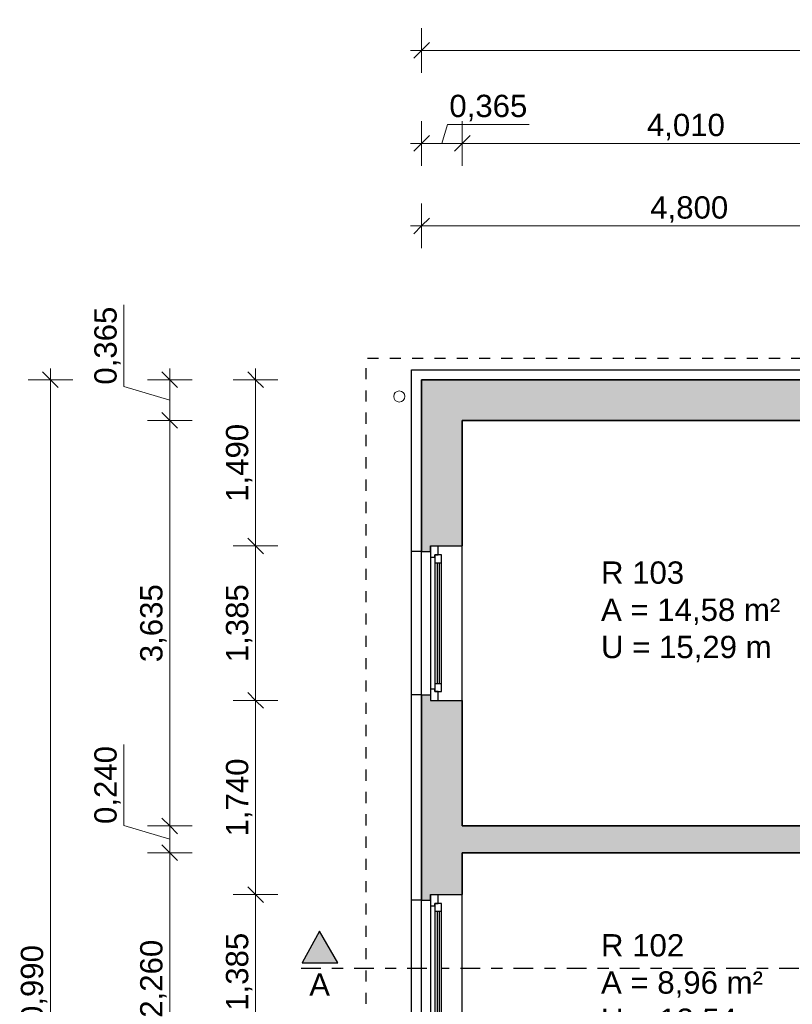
# Model space of a CAD drawing. Header units: millimetres. Extents: x 5 to 471, y 35 to 84.
# Tile 12 of 34: x 131 to 138, y 45 to 54. Entities that reach past the tile are written whole.
import ezdxf

# ---------------------------------------------------------------- set-up
doc = ezdxf.new("R2010")
doc.units = ezdxf.units.MM
doc.header["$MEASUREMENT"] = 0
for name, pattern in [('Punktlinie_ eng', [0.088194, 0, -0.088194]), ('Strichpunktlinie', [0.335139, 0.176389, -0.088194, 0, -0.070556]), ('Wipeout_Contour', [1, 0, -1])]:
    doc.linetypes.add(name, pattern=pattern)
for name, color, linetype, lineweight in [('1 Wandschnitt', 250, 'Continuous', 35), ('3 Raumstempel', 251, 'Continuous', 15), ('4 Schraffuren', 252, 'Continuous', 13), ('5 Bemassung', 250, 'Continuous', 15)]:
    doc.layers.add(name, color=color, linetype=linetype, lineweight=lineweight)
for name, color, linetype in [('A_1 Sanitär', 7, 'Continuous'), ('P_ZE_BILD', 7, 'Continuous'), ('R_NT_HIDDEN', 7, 'Continuous'), ('R_TR_AUSSENWAND', 7, 'Continuous'), ('R_TR_DACH', 7, 'Continuous')]:
    doc.layers.add(name, color=color, linetype=linetype)
doc.styles.add('Cord 50', font='ARIAL.TTF', dxfattribs={"height": 0.2})
doc.styles.add('ERSTELLTER_STIL_1', font='ARIAL.TTF')
doc.styles.get("Standard").update_dxf_attribs({"font": 'txt', "bigfont": 'BIGFONT.SHX'})
doc.dimstyles.new('Cord 50', dxfattribs={"dimscale": 0, "dimtxt": 1, "dimasz": 0.005, "dimexe": 0.01, "dimexo": 0.03, "dimgap": 0.027, "dimtad": 1, "dimdec": 3, "dimzin": 0, "dimdsep": 46, "dimlunit": 6, "dimtxsty": 'Cord 50', "dimblk": 'MASSKETTE', "dimcen": 0.009, "dimse1": 1, "dimse2": 1, "dimclrd": 256, "dimclre": 256, "dimclrt": 256, "dimazin": 0, "dimtfac": 1, "dimtdec": 3, "dimtmove": 1, "dimatfit": 3, "dimldrblk": 'MASSKETTE', "dimfxl": 1, "dimtolj": 1, "dimtzin": 0, "dimlwd": -1, "dimlwe": -1, "dimarcsym": 0})

# ---------------------------------------------------------------- blocks, each defined once
blk = doc.blocks.new('Dachfläche_1_9', base_point=(139.5761, 50.8083))
at = {"layer": 'R_TR_DACH', "linetype": 'Punktlinie_ eng', "flags": 128}
blk.add_lwpolyline([(139.5761, 50.8083), (134.2611, 50.8083), (134.2611, 39.4383), (139.5761, 39.4383)], close=True, dxfattribs=at)
blk = doc.blocks.new('1-Flügelfenster 14')
at = {"layer": 'R_TR_AUSSENWAND', "linetype": 'Continuous'}
for p, q in [((-0.6425, 0.08), (0.6425, 0.08)), ((-0.6925, -0.285), (0.6925, -0.285))]:
    blk.add_line(p, q, dxfattribs=at)
at = {"color": 254, "linetype": 'Wipeout_Contour', "lineweight": 0, "ltscale": 3.397843}
blk.add_wipeout([(-0.5925, 0), (-0.5925, -0.04), (0.5925, -0.04), (0.5925, 0)], dxfattribs=at).dxf.layer = 'R_TR_AUSSENWAND'
at = {"color": 254, "linetype": 'Wipeout_Contour', "lineweight": 0, "ltscale": 5.415648}
blk.add_wipeout([(-0.6925, -0.07), (-0.6125, -0.07), (-0.6125, -0.04), (-0.5925, -0.04), (-0.5925, 0), (-0.6925, 0)], dxfattribs=at).dxf.layer = 'R_TR_AUSSENWAND'
at = {"color": 254, "linetype": 'Wipeout_Contour', "lineweight": 0, "ltscale": 5.399769}
blk.add_wipeout([(0.6925, 0), (0.5925, 0), (0.5925, -0.04), (0.6125, -0.04), (0.6125, -0.07), (0.6925, -0.07)], dxfattribs=at).dxf.layer = 'R_TR_AUSSENWAND'
at = {"color": 254, "linetype": 'Wipeout_Contour', "lineweight": 0, "ltscale": 3.306582}
blk.add_wipeout([(-0.5425, -0.04), (-0.5425, -0.06), (0.5425, -0.06), (0.5425, -0.04)], dxfattribs=at).dxf.layer = 'R_TR_AUSSENWAND'
at = {"layer": 'R_TR_AUSSENWAND', "linetype": 'Continuous'}
for p, q in [((-0.6925, 0), (-0.6925, -0.07)), ((0.6925, 0), (0.6925, -0.07))]:
    blk.add_line(p, q, dxfattribs=at)
at = {"color": 254, "linetype": 'Wipeout_Contour', "lineweight": 0, "ltscale": 3.310564}
blk.add_wipeout([(-0.5425, -0.08), (-0.5425, -0.1), (0.5425, -0.1), (0.5425, -0.08)], dxfattribs=at).dxf.layer = 'R_TR_AUSSENWAND'
at = {"color": 254, "linetype": 'Wipeout_Contour', "lineweight": 0, "ltscale": 3.394142}
blk.add_wipeout([(-0.6125, -0.04), (-0.6125, -0.1), (-0.5425, -0.1), (-0.5425, -0.04)], dxfattribs=at).dxf.layer = 'R_TR_AUSSENWAND'
at = {"color": 254, "linetype": 'Wipeout_Contour', "lineweight": 0, "ltscale": 3.394929}
blk.add_wipeout([(0.5425, -0.04), (0.5425, -0.1), (0.6125, -0.1), (0.6125, -0.04)], dxfattribs=at).dxf.layer = 'R_TR_AUSSENWAND'
at = {"layer": 'R_TR_AUSSENWAND', "linetype": 'Continuous'}
for p, q in [((-0.5925, 0), (-0.6925, 0)), ((-0.6425, 0), (-0.6925, 0)), ((0.5925, 0), (-0.5925, 0)), ((-0.5925, -0.04), (-0.5925, 0)), ((0.6925, 0), (0.5925, 0)), ((0.5925, 0), (0.5925, -0.04)), ((0.6425, 0), (0.6925, 0)), ((-0.6925, -0.07), (-0.6125, -0.07)), ((-0.6125, -0.07), (-0.6125, -0.04)), ((-0.6125, -0.04), (-0.5925, -0.04)), ((-0.6125, -0.04), (-0.6125, -0.1)), ((0.5925, -0.04), (0.6125, -0.04)), ((0.6125, -0.04), (0.6125, -0.07)), ((0.6125, -0.1), (0.6125, -0.04)), ((0.6125, -0.07), (0.6925, -0.07))]:
    blk.add_line(p, q, dxfattribs=at)
at = {"color": 254, "linetype": 'Wipeout_Contour', "lineweight": 0, "ltscale": 3.308288}
blk.add_wipeout([(-0.5425, -0.08), (0.5425, -0.08), (0.5425, -0.06), (-0.5425, -0.06)], dxfattribs=at).dxf.layer = 'R_TR_AUSSENWAND'
at = {"layer": 'R_TR_AUSSENWAND', "linetype": 'Continuous'}
for p, q in [((-0.5425, -0.04), (-0.6125, -0.04)), ((0.5425, -0.04), (-0.5425, -0.04)), ((-0.5425, -0.1), (-0.5425, -0.04)), ((0.5425, -0.06), (-0.5425, -0.06)), ((-0.5425, -0.08), (0.5425, -0.08)), ((0.5425, -0.04), (0.5425, -0.1)), ((0.6125, -0.04), (0.5425, -0.04)), ((-0.6125, -0.1), (-0.5425, -0.1)), ((-0.5425, -0.1), (0.5425, -0.1)), ((0.5425, -0.1), (0.6125, -0.1))]:
    blk.add_line(p, q, dxfattribs=at)
blk = doc.blocks.new('MASSKETTE')
at = {"layer": '5 Bemassung'}
for p, q in [((0, -40), (0, 40)), ((0, 0), (-40, 0)), ((-14.1, -14.1), (0, 0)), ((0, 0), (14.1, 14.1)), ((0, 0), (20, 0)), ((0, 0), (0, 0))]:
    blk.add_line(p, q, dxfattribs=at)
blk = doc.blocks.new('*D520')
at = {"layer": '5 Bemassung'}
blk.add_line((139.5561, 51.9974), (134.7661, 51.9974), dxfattribs=at)
at = {"layer": 'Defpoints', "color": 0}
for p in [(134.7611, 51.9974), (134.7611, 50.6183), (139.5611, 50.2533)]:
    blk.add_point(p, dxfattribs=at)
at = {"layer": '5 Bemassung', "xscale": 0.005000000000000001, "yscale": 0.005000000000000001, "zscale": 0.005000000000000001, "rotation": 180}
blk.add_blockref('MASSKETTE', (134.7611, 51.9974), dxfattribs=at)
at = {"layer": '5 Bemassung', "xscale": 0.005000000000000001, "yscale": 0.005000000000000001, "zscale": 0.005000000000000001}
blk.add_blockref('MASSKETTE', (139.5611, 51.9974), dxfattribs=at)
at = {"layer": '5 Bemassung', "insert": (137.1611, 52.1445), "char_height": 0.2, "attachment_point": 5, "style": 'Cord 50'}
blk.add_mtext('\\A1;4,800', dxfattribs=at)
blk = doc.blocks.new('*D524')
at = {"layer": '5 Bemassung'}
blk.add_line((139.1311, 52.7369), (135.1311, 52.7369), dxfattribs=at)
at = {"layer": 'Defpoints', "color": 0}
for p in [(135.1261, 52.7369), (135.1261, 50.2533), (139.1361, 50.2533)]:
    blk.add_point(p, dxfattribs=at)
at = {"layer": '5 Bemassung', "xscale": 0.005000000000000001, "yscale": 0.005000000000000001, "zscale": 0.005000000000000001, "rotation": 180}
blk.add_blockref('MASSKETTE', (135.1261, 52.7369), dxfattribs=at)
at = {"layer": '5 Bemassung', "xscale": 0.005000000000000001, "yscale": 0.005000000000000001, "zscale": 0.005000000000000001}
blk.add_blockref('MASSKETTE', (139.1361, 52.7369), dxfattribs=at)
at = {"layer": '5 Bemassung', "insert": (137.1311, 52.884), "char_height": 0.2, "attachment_point": 5, "style": 'Cord 50'}
blk.add_mtext('\\A1;4,010', dxfattribs=at)
blk = doc.blocks.new('*D525')
at = {"layer": '5 Bemassung'}
for p, q in [((134.9948, 52.9075), (134.9436, 52.7369)), ((135.7244, 52.9075), (134.9948, 52.9075)), ((135.1211, 52.7369), (134.7661, 52.7369))]:
    blk.add_line(p, q, dxfattribs=at)
at = {"layer": 'Defpoints', "color": 0}
for p in [(134.7611, 52.7369), (134.7611, 50.6183), (135.1261, 50.2533)]:
    blk.add_point(p, dxfattribs=at)
at = {"layer": '5 Bemassung', "xscale": 0.005000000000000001, "yscale": 0.005000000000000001, "zscale": 0.005000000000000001, "rotation": 180}
blk.add_blockref('MASSKETTE', (134.7611, 52.7369), dxfattribs=at)
at = {"layer": '5 Bemassung', "xscale": 0.005000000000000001, "yscale": 0.005000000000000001, "zscale": 0.005000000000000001}
blk.add_blockref('MASSKETTE', (135.1261, 52.7369), dxfattribs=at)
at = {"layer": '5 Bemassung', "insert": (135.3596, 53.0546), "char_height": 0.2, "attachment_point": 5, "style": 'Cord 50'}
blk.add_mtext('\\A1;0,365', dxfattribs=at)
blk = doc.blocks.new('*D526')
at = {"layer": '5 Bemassung'}
blk.add_line((144.2461, 53.5706), (134.7661, 53.5706), dxfattribs=at)
at = {"layer": 'Defpoints', "color": 0}
for p in [(134.7611, 53.5706), (134.7611, 50.6183), (144.2511, 50.6183)]:
    blk.add_point(p, dxfattribs=at)
at = {"layer": '5 Bemassung', "xscale": 0.005000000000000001, "yscale": 0.005000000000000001, "zscale": 0.005000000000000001, "rotation": 180}
blk.add_blockref('MASSKETTE', (134.7611, 53.5706), dxfattribs=at)
at = {"layer": '5 Bemassung', "xscale": 0.005000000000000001, "yscale": 0.005000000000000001, "zscale": 0.005000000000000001}
blk.add_blockref('MASSKETTE', (144.2511, 53.5706), dxfattribs=at)
at = {"layer": '5 Bemassung', "insert": (139.5061, 53.7177), "char_height": 0.2, "attachment_point": 5, "style": 'Cord 50'}
blk.add_mtext('\\A1;9,490', dxfattribs=at)
blk = doc.blocks.new('*D556')
at = {"layer": '5 Bemassung'}
blk.add_line((133.2726, 50.6133), (133.2726, 49.1333), dxfattribs=at)
at = {"layer": 'Defpoints', "color": 0}
for p in [(134.7611, 50.6183), (133.2726, 49.1283), (135.1261, 49.1283)]:
    blk.add_point(p, dxfattribs=at)
at = {"layer": '5 Bemassung', "xscale": 0.005000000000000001, "yscale": 0.005000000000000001, "zscale": 0.005000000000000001}
for p, rotation in [((133.2726, 50.6183), 90), ((133.2726, 49.1283), 270)]:
    blk.add_blockref('MASSKETTE', p, dxfattribs=dict(at, rotation=rotation))
at = {"layer": '5 Bemassung', "insert": (133.1255, 49.8733), "char_height": 0.2, "attachment_point": 5, "rotation": 90, "style": 'Cord 50'}
blk.add_mtext('\\A1;1,490', dxfattribs=at)
blk = doc.blocks.new('*D557')
at = {"layer": '5 Bemassung'}
blk.add_line((133.2726, 49.1233), (133.2726, 47.7483), dxfattribs=at)
at = {"layer": 'Defpoints', "color": 0}
for p in [(135.1261, 49.1283), (133.2726, 47.7433), (135.1261, 47.7433)]:
    blk.add_point(p, dxfattribs=at)
at = {"layer": '5 Bemassung', "xscale": 0.005000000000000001, "yscale": 0.005000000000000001, "zscale": 0.005000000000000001}
for p, rotation in [((133.2726, 49.1283), 90), ((133.2726, 47.7433), 270)]:
    blk.add_blockref('MASSKETTE', p, dxfattribs=dict(at, rotation=rotation))
at = {"layer": '5 Bemassung', "insert": (133.1255, 48.4358), "char_height": 0.2, "attachment_point": 5, "rotation": 90, "style": 'Cord 50'}
blk.add_mtext('\\A1;1,385', dxfattribs=at)
blk = doc.blocks.new('*D558')
at = {"layer": '5 Bemassung'}
blk.add_line((133.2726, 47.7383), (133.2726, 46.0083), dxfattribs=at)
at = {"layer": 'Defpoints', "color": 0}
for p in [(135.1261, 47.7433), (133.2726, 46.0033), (135.1261, 46.0033)]:
    blk.add_point(p, dxfattribs=at)
at = {"layer": '5 Bemassung', "xscale": 0.005000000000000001, "yscale": 0.005000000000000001, "zscale": 0.005000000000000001}
for p, rotation in [((133.2726, 47.7433), 90), ((133.2726, 46.0033), 270)]:
    blk.add_blockref('MASSKETTE', p, dxfattribs=dict(at, rotation=rotation))
at = {"layer": '5 Bemassung', "insert": (133.1255, 46.8733), "char_height": 0.2, "attachment_point": 5, "rotation": 90, "style": 'Cord 50'}
blk.add_mtext('\\A1;1,740', dxfattribs=at)
blk = doc.blocks.new('*D559')
at = {"layer": '5 Bemassung'}
blk.add_line((133.2726, 45.9983), (133.2726, 44.6233), dxfattribs=at)
at = {"layer": 'Defpoints', "color": 0}
for p in [(135.1261, 46.0033), (133.2726, 44.6183), (135.1261, 44.6183)]:
    blk.add_point(p, dxfattribs=at)
at = {"layer": '5 Bemassung', "xscale": 0.005000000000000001, "yscale": 0.005000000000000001, "zscale": 0.005000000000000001}
for p, rotation in [((133.2726, 46.0033), 90), ((133.2726, 44.6183), 270)]:
    blk.add_blockref('MASSKETTE', p, dxfattribs=dict(at, rotation=rotation))
at = {"layer": '5 Bemassung', "insert": (133.1255, 45.3108), "char_height": 0.2, "attachment_point": 5, "rotation": 90, "style": 'Cord 50'}
blk.add_mtext('\\A1;1,385', dxfattribs=at)
blk = doc.blocks.new('*D561')
at = {"layer": '5 Bemassung'}
for p, q in [((132.0926, 51.2886), (132.0926, 50.559)), ((132.5034, 50.6133), (132.5034, 50.2583)), ((132.0926, 50.559), (132.5034, 50.4358))]:
    blk.add_line(p, q, dxfattribs=at)
at = {"layer": 'Defpoints', "color": 0}
for p in [(134.7611, 50.6183), (132.5034, 50.2533), (135.1261, 50.2533)]:
    blk.add_point(p, dxfattribs=at)
at = {"layer": '5 Bemassung', "xscale": 0.005000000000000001, "yscale": 0.005000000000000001, "zscale": 0.005000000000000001}
for p, rotation in [((132.5034, 50.6183), 90), ((132.5034, 50.2533), 270)]:
    blk.add_blockref('MASSKETTE', p, dxfattribs=dict(at, rotation=rotation))
at = {"layer": '5 Bemassung', "insert": (131.9455, 50.9238), "char_height": 0.2, "attachment_point": 5, "rotation": 90, "style": 'Cord 50'}
blk.add_mtext('\\A1;0,365', dxfattribs=at)
blk = doc.blocks.new('*D562')
at = {"layer": '5 Bemassung'}
blk.add_line((132.5034, 50.2483), (132.5034, 46.6233), dxfattribs=at)
at = {"layer": 'Defpoints', "color": 0}
for p in [(135.1261, 50.2533), (132.5034, 46.6183), (135.1261, 46.6183)]:
    blk.add_point(p, dxfattribs=at)
at = {"layer": '5 Bemassung', "xscale": 0.005000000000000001, "yscale": 0.005000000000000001, "zscale": 0.005000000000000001}
for p, rotation in [((132.5034, 50.2533), 90), ((132.5034, 46.6183), 270)]:
    blk.add_blockref('MASSKETTE', p, dxfattribs=dict(at, rotation=rotation))
at = {"layer": '5 Bemassung', "insert": (132.3563, 48.4358), "char_height": 0.2, "attachment_point": 5, "rotation": 90, "style": 'Cord 50'}
blk.add_mtext('\\A1;3,635', dxfattribs=at)
blk = doc.blocks.new('*D563')
at = {"layer": '5 Bemassung'}
for p, q in [((132.0926, 47.3489), (132.0926, 46.6215)), ((132.0926, 46.6215), (132.5034, 46.4983)), ((132.5034, 46.6133), (132.5034, 46.3833))]:
    blk.add_line(p, q, dxfattribs=at)
at = {"layer": 'Defpoints', "color": 0}
for p in [(135.1261, 46.6183), (132.5034, 46.3783), (135.1261, 46.3783)]:
    blk.add_point(p, dxfattribs=at)
at = {"layer": '5 Bemassung', "xscale": 0.005000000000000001, "yscale": 0.005000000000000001, "zscale": 0.005000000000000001}
for p, rotation in [((132.5034, 46.6183), 90), ((132.5034, 46.3783), 270)]:
    blk.add_blockref('MASSKETTE', p, dxfattribs=dict(at, rotation=rotation))
at = {"layer": '5 Bemassung', "insert": (131.9455, 46.9852), "char_height": 0.2, "attachment_point": 5, "rotation": 90, "style": 'Cord 50'}
blk.add_mtext('\\A1;0,240', dxfattribs=at)
blk = doc.blocks.new('*D564')
at = {"layer": '5 Bemassung'}
blk.add_line((132.5034, 46.3733), (132.5034, 44.1233), dxfattribs=at)
at = {"layer": 'Defpoints', "color": 0}
for p in [(135.1261, 46.3783), (132.5034, 44.1183), (135.1261, 44.1183)]:
    blk.add_point(p, dxfattribs=at)
at = {"layer": '5 Bemassung', "xscale": 0.005000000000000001, "yscale": 0.005000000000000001, "zscale": 0.005000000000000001}
for p, rotation in [((132.5034, 46.3783), 90), ((132.5034, 44.1183), 270)]:
    blk.add_blockref('MASSKETTE', p, dxfattribs=dict(at, rotation=rotation))
at = {"layer": '5 Bemassung', "insert": (132.3563, 45.2483), "char_height": 0.2, "attachment_point": 5, "rotation": 90, "style": 'Cord 50'}
blk.add_mtext('\\A1;2,260', dxfattribs=at)
blk = doc.blocks.new('*D568')
at = {"layer": '5 Bemassung'}
blk.add_line((131.4333, 50.6133), (131.4333, 39.6333), dxfattribs=at)
at = {"layer": 'Defpoints', "color": 0}
for p in [(134.7611, 50.6183), (131.4333, 39.6283), (134.7611, 39.6283)]:
    blk.add_point(p, dxfattribs=at)
at = {"layer": '5 Bemassung', "xscale": 0.005000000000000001, "yscale": 0.005000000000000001, "zscale": 0.005000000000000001}
for p, rotation in [((131.4333, 50.6183), 90), ((131.4333, 39.6283), 270)]:
    blk.add_blockref('MASSKETTE', p, dxfattribs=dict(at, rotation=rotation))
at = {"layer": '5 Bemassung', "insert": (131.2862, 45.1233), "char_height": 0.2, "attachment_point": 5, "rotation": 90, "style": 'Cord 50'}
blk.add_mtext('\\A1;10,990', dxfattribs=at)

msp = doc.modelspace()

# ---------------------------------------------------------------- hatches: boundary and pattern name
at = {"layer": '4 Schraffuren'}
h = msp.add_hatch(color=256, dxfattribs=at)
h.paths.add_polyline_path([(139.50109, 47.7533), (139.50109, 47.9933), (139.37609, 47.9933), (139.37609, 50.2533), (139.56109, 50.2533), (139.56109, 50.2533), (139.56109, 50.4683), (139.56109, 50.5383), (139.57609, 50.5383), (139.57609, 50.6183), (139.27609, 50.6183), (134.76109, 50.6183), (134.76109, 49.0783), (134.76109, 49.0783), (134.84109, 49.0783), (134.84109, 49.1283), (134.91109, 49.1283), (135.12609, 49.1283), (135.12609, 49.1283), (135.12609, 50.2533), (139.13609, 50.2533), (139.13609, 47.6283), (139.13609, 47.6283), (139.37609, 47.6283), (139.37609, 47.6283), (139.37609, 47.7533)])
h.paths.add_polyline_path([(139.37609, 46.7433), (139.13609, 46.7433), (139.13609, 46.7433), (139.13609, 46.6183), (135.12609, 46.6183), (135.12609, 47.7433), (135.12609, 47.7433), (134.91109, 47.7433), (134.84109, 47.7433), (134.84109, 47.7933), (134.76109, 47.7933), (134.76109, 47.7933), (134.76109, 45.9533), (134.76109, 45.9533), (134.84109, 45.9533), (134.84109, 46.0033), (134.91109, 46.0033), (135.12609, 46.0033), (135.12609, 46.0033), (135.12609, 46.3783), (139.13609, 46.3783), (139.13609, 45.6283), (139.13609, 45.6283), (139.37609, 45.6283), (139.37609, 45.6283), (139.37609, 46.7433)])
at = {"layer": 'P_ZE_BILD', "linetype": 'Continuous', "lineweight": 18}
msp.add_hatch(color=9, dxfattribs=at).paths.add_polyline_path([(133.68917, 45.3924), (134.01061, 45.3924), (133.8472, 45.67543)], flags=0)

# ---------------------------------------------------------------- linework, layer by layer
at = {"layer": '1 Wandschnitt', "linetype": 'Continuous'}
for p, q in [((139.61109, 50.6183), (134.76109, 50.6183)), ((134.76109, 50.6183), (134.76109, 49.0783)), ((135.12609, 50.2533), (139.13609, 50.2533)), ((135.12609, 49.1283), (135.12609, 50.2533)), ((134.76109, 47.7933), (134.76109, 45.9533)), ((135.12609, 46.6183), (135.12609, 47.7433)), ((139.13609, 46.6183), (135.12609, 46.6183)), ((135.12609, 46.3783), (139.13609, 46.3783)), ((135.12609, 46.0033), (135.12609, 46.3783))]:
    msp.add_line(p, q, dxfattribs=at)
at = {"layer": 'A_1 Sanitär', "color": 5, "linetype": 'Continuous', "lineweight": 13}
msp.add_circle((134.56109, 50.4683), 0.05, dxfattribs=at)
at = {"layer": 'P_ZE_BILD', "linetype": 'Continuous'}
for p, q in [((133.8472, 45.67543), (133.68917, 45.3924)), ((134.01061, 45.3924), (133.8472, 45.67543)), ((133.68917, 45.3924), (134.01061, 45.3924))]:
    msp.add_line(p, q, dxfattribs=at)
at = {"layer": 'P_ZE_BILD', "linetype": 'Strichpunktlinie'}
msp.add_line((133.68046, 45.3424), (145.13341, 45.3424), dxfattribs=at)
at = {"layer": 'P_ZE_BILD', "color": 255, "linetype": 'Continuous', "lineweight": 18, "flags": 128}
msp.add_lwpolyline([(133.68917, 45.3924), (134.01061, 45.3924), (133.8472, 45.67543)], close=True, dxfattribs=at)
at = {"layer": 'R_NT_HIDDEN', "linetype": 'Continuous'}
for p, q in [((134.67109, 39.5383), (134.67109, 50.7083)), ((134.67109, 50.7083), (139.61109, 50.7083)), ((134.76109, 49.0783), (134.67109, 49.0783)), ((134.76109, 47.7933), (134.67109, 47.7933)), ((134.76109, 45.9533), (134.67109, 45.9533))]:
    msp.add_line(p, q, dxfattribs=at)
at = {"layer": 'R_TR_AUSSENWAND', "linetype": 'Continuous'}
for p, q in [((134.76109, 49.0783), (134.84109, 49.0783)), ((134.84109, 49.0783), (134.84109, 49.1283)), ((134.84109, 49.1283), (134.91109, 49.1283)), ((134.91109, 49.1283), (135.12609, 49.1283)), ((134.76109, 47.7933), (134.84109, 47.7933)), ((134.84109, 47.7933), (134.84109, 47.7433)), ((134.84109, 47.7433), (134.91109, 47.7433)), ((134.91109, 47.7433), (135.12609, 47.7433)), ((134.84109, 45.9533), (134.84109, 46.0033)), ((134.84109, 46.0033), (134.91109, 46.0033)), ((134.91109, 46.0033), (135.12609, 46.0033)), ((134.76109, 45.9533), (134.84109, 45.9533))]:
    msp.add_line(p, q, dxfattribs=at)

# ---------------------------------------------------------------- block references
at = {"layer": 'R_TR_DACH', "linetype": 'Continuous'}
msp.add_blockref('Dachfläche_1_9', (139.57609, 50.8083), dxfattribs=at)

# ---------------------------------------------------------------- texts
at = {"layer": '3 Raumstempel', "char_height": 0.2, "width": 3.3667603, "attachment_point": 1}
for s, insert in [('\\fArial|b0|i0;R 103\\PA = 14,58 m²\\PU = 15,29 m', (136.37008, 48.98956)), ('\\fArial|b0|i0;R 102\\PA = 8,96 m²\\PU = 12,54 m', (136.37008, 45.64802))]:
    msp.add_mtext(s, dxfattribs=dict(at, insert=insert))
at = {"layer": 'P_ZE_BILD', "linetype": 'Continuous', "insert": (133.8472, 45.29539), "char_height": 0.2, "attachment_point": 2, "style": 'ERSTELLTER_STIL_1'}
msp.add_mtext('{A}', dxfattribs=at)

# ---------------------------------------------------------------- dimensions: what is measured, and where the dimension line sits
at = {"layer": '5 Bemassung'}
for base, p1, p2, picture, middle in [((134.76109, 53.57058), (144.25109, 50.6183), (134.76109, 50.6183), '*D526', (139.50609, 53.71768)), ((134.76109, 52.7369), (135.12609, 50.2533), (134.76109, 50.6183), '*D525', (135.02177, 53.0546)), ((135.12609, 52.7369), (139.13609, 50.2533), (135.12609, 50.2533), '*D524', (137.13109, 52.884)), ((134.76109, 51.99737), (139.56109, 50.2533), (134.76109, 50.6183), '*D520', (137.16109, 52.14447))]:
    dim = msp.add_linear_dim(base=base, p1=p1, p2=p2, dimstyle='Cord 50', override={"dimscale": 1}, dxfattribs=at)
    dim.commit()
    dim.dimension.update_dxf_attribs({"geometry": picture, "text_midpoint": middle})
for base, p1, p2, picture, middle in [((132.50344, 50.2533), (134.76109, 50.6183), (135.12609, 50.2533), '*D561', (131.94554, 50.58604)), ((132.50344, 46.3783), (135.12609, 46.6183), (135.12609, 46.3783), '*D563', (131.94554, 46.64854))]:
    dim = msp.add_linear_dim(base=base, p1=p1, p2=p2, angle=90, dimstyle='Cord 50', override={"dimscale": 1}, dxfattribs=at)
    dim.commit()
    dim.dimension.update_dxf_attribs({"geometry": picture, "text_midpoint": middle})

# ---------------------------------------------------------------- next in the draw order: block references
at = {"layer": 'R_TR_AUSSENWAND', "linetype": 'Continuous', "rotation": 90}
for p in [(134.84109, 48.4358), (134.84109, 45.3108)]:
    msp.add_blockref('1-Flügelfenster 14', p, dxfattribs=at)

# ---------------------------------------------------------------- next in the draw order: dimensions: what is measured, and where the dimension line sits
at = {"layer": '5 Bemassung'}
for base, p1, p2, picture, middle in [((131.43334, 39.6283), (134.76109, 50.6183), (134.76109, 39.6283), '*D568', (131.28624, 45.1233)), ((133.27258, 49.1283), (134.76109, 50.6183), (135.12609, 49.1283), '*D556', (133.12548, 49.8733)), ((132.50344, 46.6183), (135.12609, 50.2533), (135.12609, 46.6183), '*D562', (132.35634, 48.4358)), ((133.27258, 47.7433), (135.12609, 49.1283), (135.12609, 47.7433), '*D557', (133.12548, 48.4358)), ((133.27258, 46.0033), (135.12609, 47.7433), (135.12609, 46.0033), '*D558', (133.12548, 46.8733)), ((132.50344, 44.1183), (135.12609, 46.3783), (135.12609, 44.1183), '*D564', (132.35634, 45.2483)), ((133.27258, 44.6183), (135.12609, 46.0033), (135.12609, 44.6183), '*D559', (133.12548, 45.3108))]:
    dim = msp.add_linear_dim(base=base, p1=p1, p2=p2, angle=90, dimstyle='Cord 50', override={"dimscale": 1}, dxfattribs=at)
    dim.commit()
    dim.dimension.update_dxf_attribs({"geometry": picture, "text_midpoint": middle})

doc.saveas('drawing.dxf')
